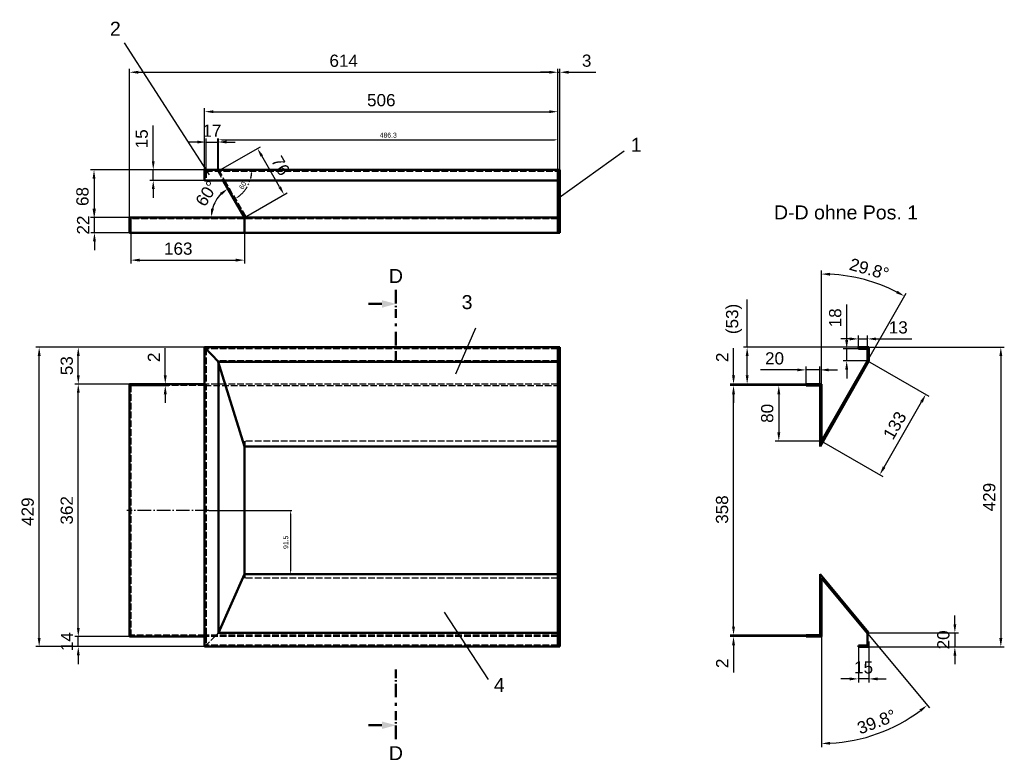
# Model space of a CAD drawing. Header units: millimetres. Extents: x 37629 to 39040, y -3802 to -2743.
import ezdxf

# ---------------------------------------------------------------- set-up
doc = ezdxf.new("R2010")
doc.units = ezdxf.units.MM
doc.header["$LTSCALE"] = 2
for name, pattern in [('AM_DIN_F_W050', [6.25, 4.75, -1.5]), ('AM_DIN_G_W050', [13.75, 9.75, -1.5, 1, -1.5]), ('AM_DIN_K_W050', [16.25, 9.75, -1.5, 1, -1.5, 1, -1.5])]:
    doc.linetypes.add(name, pattern=pattern)
for name, color, linetype, lineweight in [('AM_0', 7, 'Continuous', 50), ('AM_10', 7, 'AM_DIN_G_W050', 50), ('AM_11', 3, 'AM_DIN_K_W050', 25), ('AM_3', 6, 'AM_DIN_F_W050', 25), ('AM_4', 3, 'Continuous', 25), ('AM_5', 3, 'Continuous', 25), ('AM_7', 4, 'AM_DIN_G_W050', 25)]:
    doc.layers.add(name, color=color, linetype=linetype, lineweight=lineweight)
doc.styles.get("Standard").update_dxf_attribs({"font": 'ARIAL.TTF'})
doc.dimstyles.new('AM_DIN$0', dxfattribs={"dimtxt": 3.5, "dimasz": 2.5, "dimexe": 1, "dimexo": 0, "dimgap": 1.5, "dimtad": 1, "dimdsep": 46, "dimtxsty": 'Standard', "dimcen": 0, "dimclrd": 256, "dimclre": 256, "dimclrt": 2, "dimadec": 0, "dimazin": 2, "dimtp": 0.1, "dimtm": 0.1, "dimtfac": 0.71, "dimtmove": 0, "dimatfit": 3, "dimfxl": 0, "dimlwd": -1, "dimlwe": -1, "dimarcsym": 0})
doc.dimstyles.new('AM_DIN$2', dxfattribs={"dimtxt": 3.5, "dimasz": 2.5, "dimexe": 1, "dimexo": 0, "dimgap": 1.5, "dimtad": 1, "dimdsep": 46, "dimtxsty": 'Standard', "dimcen": 0, "dimclrd": 256, "dimclre": 256, "dimclrt": 2, "dimadec": 0, "dimazin": 2, "dimtp": 0.1, "dimtm": 0.1, "dimtfac": 0.71, "dimtmove": 0, "dimatfit": 3, "dimfxl": 0, "dimlwd": -1, "dimlwe": -1, "dimarcsym": 0})

# ---------------------------------------------------------------- blocks, each defined once
blk = doc.blocks.new('*D4')
at = {"layer": 'AM_5', "transparency": 16777216}
for p, q in [((37736.1, -3014.3), (37736.1, -3001.8)), ((37786.3, -3026.8), (37731.1, -3026.8)), ((37736.1, -3048.8), (37736.1, -3026.8)), ((37786.3, -3048.8), (37731.1, -3048.8)), ((37736.1, -3061.3), (37736.1, -3073.8))]:
    blk.add_line(p, q, dxfattribs=at)
for points in [[(37734, -3014.3), (37738.2, -3014.3), (37736.1, -3026.8)], [(37734, -3061.3), (37738.2, -3061.3), (37736.1, -3048.8)]]:
    blk.add_solid(points, dxfattribs=at)
at = {"layer": 'Defpoints', "color": 0, "transparency": 16777216}
for p in [(37736.1, -3026.8), (37786.3, -3026.8), (37786.3, -3048.8)]:
    blk.add_point(p, dxfattribs=at)
at = {"layer": 'AM_5', "color": 2, "transparency": 16777216, "insert": (37719.8, -3037.8), "char_height": 17.5, "attachment_point": 5, "rotation": 90}
blk.add_mtext('22', dxfattribs=at)
blk = doc.blocks.new('*D5')
at = {"layer": 'AM_5', "transparency": 16777216}
for p, q in [((37894, -2958.8), (37730.5, -2958.8)), ((37735.5, -2971.3), (37735.5, -3014.3)), ((37786.3, -3026.8), (37730.5, -3026.8))]:
    blk.add_line(p, q, dxfattribs=at)
for points in [[(37733.4, -2971.3), (37737.5, -2971.3), (37735.5, -2958.8)], [(37733.4, -3014.3), (37737.5, -3014.3), (37735.5, -3026.8)]]:
    blk.add_solid(points, dxfattribs=at)
at = {"layer": 'Defpoints', "color": 0, "transparency": 16777216}
for p in [(37894, -2958.8), (37735.5, -3026.8), (37786.3, -3026.8)]:
    blk.add_point(p, dxfattribs=at)
at = {"layer": 'AM_5', "color": 2, "transparency": 16777216, "insert": (37719, -2996.9), "char_height": 17.5, "attachment_point": 5, "rotation": 90}
blk.add_mtext('68', dxfattribs=at)
blk = doc.blocks.new('*D6')
at = {"layer": 'AM_5', "transparency": 16777216}
for p, q in [((37786.3, -3048.8), (37786.3, -2813.8)), ((37798.8, -2818.8), (38387.8, -2818.8)), ((38400.3, -3026.8), (38400.3, -2813.8))]:
    blk.add_line(p, q, dxfattribs=at)
for points in [[(37798.8, -2816.7), (37798.8, -2820.9), (37786.3, -2818.8)], [(38387.8, -2816.7), (38387.8, -2820.9), (38400.3, -2818.8)]]:
    blk.add_solid(points, dxfattribs=at)
at = {"layer": 'Defpoints', "color": 0, "transparency": 16777216}
for p in [(38400.3, -2818.8), (38400.3, -3026.8), (37786.3, -3048.8)]:
    blk.add_point(p, dxfattribs=at)
at = {"layer": 'AM_5', "color": 2, "transparency": 16777216, "insert": (38093.3, -2802.4), "char_height": 17.5, "attachment_point": 5}
blk.add_mtext('614', dxfattribs=at)
blk = doc.blocks.new('*D7')
at = {"layer": 'AM_5', "transparency": 16777216}
for p, q in [((38387.8, -2818.8), (38375.3, -2818.8)), ((38400.3, -2958.8), (38400.3, -2813.8)), ((38400.3, -2818.8), (38403.3, -2818.8)), ((38403.3, -2958.8), (38403.3, -2813.8)), ((38415.8, -2818.8), (38454.7, -2818.8))]:
    blk.add_line(p, q, dxfattribs=at)
for points in [[(38387.8, -2816.7), (38387.8, -2820.9), (38400.3, -2818.8)], [(38415.8, -2816.7), (38415.8, -2820.9), (38403.3, -2818.8)]]:
    blk.add_solid(points, dxfattribs=at)
at = {"layer": 'Defpoints', "color": 0, "transparency": 16777216}
for p in [(38403.3, -2818.8), (38400.3, -2958.8), (38403.3, -2958.8)]:
    blk.add_point(p, dxfattribs=at)
at = {"layer": 'AM_5', "color": 2, "transparency": 16777216, "insert": (38441.5, -2802.3), "char_height": 17.5, "attachment_point": 5}
blk.add_mtext('3', dxfattribs=at)
blk = doc.blocks.new('*D8')
at = {"layer": 'AM_5', "transparency": 16777216}
for p, q in [((37788.3, -3028.8), (37788.3, -3093.1)), ((37951, -3026.8), (37951, -3093.1)), ((37800.8, -3088.1), (37938.5, -3088.1))]:
    blk.add_line(p, q, dxfattribs=at)
for points in [[(37800.8, -3086), (37800.8, -3090.2), (37788.3, -3088.1)], [(37938.5, -3086), (37938.5, -3090.2), (37951, -3088.1)]]:
    blk.add_solid(points, dxfattribs=at)
at = {"layer": 'Defpoints', "color": 0, "transparency": 16777216}
for p in [(37788.3, -3028.8), (37951, -3026.8), (37951, -3088.1)]:
    blk.add_point(p, dxfattribs=at)
at = {"layer": 'AM_5', "color": 2, "transparency": 16777216, "insert": (37856.2, -3071.7), "char_height": 17.5, "attachment_point": 5}
blk.add_mtext('163', dxfattribs=at)
blk = doc.blocks.new('*D1')
at = {"layer": 'AM_5', "transparency": 16777216}
for p, q in [((37912.9, -2960.8), (37974, -2925.5)), ((38001.5, -2983.2), (37975.9, -2938.8)), ((37951, -3026.8), (38012.1, -2991.5))]:
    blk.add_line(p, q, dxfattribs=at)
for points in [[(37977.7, -2937.8), (37974.1, -2939.8), (37969.7, -2928)], [(38003.3, -2982.1), (37999.7, -2984.2), (38007.8, -2994)]]:
    blk.add_solid(points, dxfattribs=at)
at = {"layer": 'Defpoints', "color": 0, "transparency": 16777216}
for p in [(37969.7, -2928), (37912.9, -2960.8), (37951, -3026.8)]:
    blk.add_point(p, dxfattribs=at)
at = {"layer": 'AM_5', "color": 2, "transparency": 16777216, "insert": (38002.9, -2952.8), "char_height": 17.5, "attachment_point": 5, "rotation": 300}
blk.add_mtext('76', dxfattribs=at)
blk = doc.blocks.new('*D9')
at = {"layer": 'AM_5', "transparency": 16777216}
for p, q in [((37883.5, -2918.8), (37871, -2918.8)), ((37896, -2960.8), (37896, -2913.8)), ((37896, -2918.8), (37912.9, -2918.8)), ((37912.9, -2960.8), (37912.9, -2913.8)), ((37925.4, -2918.8), (37937.9, -2918.8))]:
    blk.add_line(p, q, dxfattribs=at)
for points in [[(37883.5, -2916.8), (37883.5, -2920.9), (37896, -2918.8)], [(37925.4, -2916.8), (37925.4, -2920.9), (37912.9, -2918.8)]]:
    blk.add_solid(points, dxfattribs=at)
at = {"layer": 'Defpoints', "color": 0, "transparency": 16777216}
for p in [(37912.9, -2918.8), (37896, -2960.8), (37912.9, -2960.8)]:
    blk.add_point(p, dxfattribs=at)
at = {"layer": 'AM_5', "color": 2, "transparency": 16777216, "insert": (37904.4, -2902.6), "char_height": 17.5, "attachment_point": 5}
blk.add_mtext('17', dxfattribs=at)
blk = doc.blocks.new('*D10')
at = {"layer": 'AM_5', "transparency": 16777216}
for p, q in [((37820.4, -2946.3), (37820.4, -2894.9)), ((37894, -2958.8), (37815.4, -2958.8)), ((37820.4, -2973.8), (37820.4, -2958.8)), ((37896, -2973.8), (37815.4, -2973.8)), ((37820.4, -2986.3), (37820.4, -2998.8))]:
    blk.add_line(p, q, dxfattribs=at)
for points in [[(37818.3, -2946.3), (37822.4, -2946.3), (37820.4, -2958.8)], [(37818.3, -2986.3), (37822.4, -2986.3), (37820.4, -2973.8)]]:
    blk.add_solid(points, dxfattribs=at)
at = {"layer": 'Defpoints', "color": 0, "transparency": 16777216}
for p in [(37894, -2958.8), (37820.4, -2973.8), (37896, -2973.8)]:
    blk.add_point(p, dxfattribs=at)
at = {"layer": 'AM_5', "color": 2, "transparency": 16777216, "insert": (37803.9, -2914.2), "char_height": 17.5, "attachment_point": 5, "rotation": 90}
blk.add_mtext('15', dxfattribs=at)
blk = doc.blocks.new('*D11')
at = {"layer": 'AM_5', "transparency": 16777216}
for p, q in [((37786.3, -3265.7), (37707.9, -3265.7)), ((37712.9, -3615.2), (37712.9, -3278.2)), ((37786.3, -3627.7), (37707.9, -3627.7))]:
    blk.add_line(p, q, dxfattribs=at)
for points in [[(37710.9, -3278.2), (37715, -3278.2), (37712.9, -3265.7)], [(37710.9, -3615.2), (37715, -3615.2), (37712.9, -3627.7)]]:
    blk.add_solid(points, dxfattribs=at)
at = {"layer": 'Defpoints', "color": 0, "transparency": 16777216}
for p in [(37712.9, -3265.7), (37786.3, -3265.7), (37786.3, -3627.7)]:
    blk.add_point(p, dxfattribs=at)
at = {"layer": 'AM_5', "color": 2, "transparency": 16777216, "insert": (37696.5, -3446.7), "char_height": 17.5, "attachment_point": 5, "rotation": 90}
blk.add_mtext('362', dxfattribs=at)
blk = doc.blocks.new('*D2')
at = {"layer": 'AM_5', "transparency": 16777216}
for p, q in [((37894, -2958.8), (37894, -2870.3)), ((37906.5, -2875.3), (38387.8, -2875.3)), ((38400.3, -2958.8), (38400.3, -2870.3))]:
    blk.add_line(p, q, dxfattribs=at)
for points in [[(37906.5, -2873.3), (37906.5, -2877.4), (37894, -2875.3)], [(38387.8, -2873.3), (38387.8, -2877.4), (38400.3, -2875.3)]]:
    blk.add_solid(points, dxfattribs=at)
at = {"layer": 'Defpoints', "color": 0, "transparency": 16777216}
for p in [(38400.3, -2875.3), (37894, -2958.8), (38400.3, -2958.8)]:
    blk.add_point(p, dxfattribs=at)
at = {"layer": 'AM_5', "color": 2, "transparency": 16777216, "insert": (38147.2, -2858.9), "char_height": 17.5, "attachment_point": 5}
blk.add_mtext('506', dxfattribs=at)
blk = doc.blocks.new('*D12')
at = {"layer": 'AM_5', "transparency": 16777216}
for p, q in [((37712.9, -3615.2), (37712.9, -3602.7)), ((37894, -3627.7), (37707.9, -3627.7)), ((37712.9, -3642), (37712.9, -3627.7)), ((37894, -3642), (37707.9, -3642)), ((37712.9, -3654.5), (37712.9, -3667))]:
    blk.add_line(p, q, dxfattribs=at)
for points in [[(37710.9, -3615.2), (37715, -3615.2), (37712.9, -3627.7)], [(37710.9, -3654.5), (37715, -3654.5), (37712.9, -3642)]]:
    blk.add_solid(points, dxfattribs=at)
at = {"layer": 'Defpoints', "color": 0, "transparency": 16777216}
for p in [(37712.9, -3627.7), (37894, -3627.7), (37894, -3642)]:
    blk.add_point(p, dxfattribs=at)
at = {"layer": 'AM_5', "color": 2, "transparency": 16777216, "insert": (37696.7, -3634.9), "char_height": 17.5, "attachment_point": 5, "rotation": 90}
blk.add_mtext('14', dxfattribs=at)
blk = doc.blocks.new('*D13')
at = {"layer": 'AM_5', "transparency": 16777216}
for p, q in [((37894, -3213), (37707.9, -3213)), ((37712.9, -3253.2), (37712.9, -3225.5)), ((37894, -3265.7), (37707.9, -3265.7))]:
    blk.add_line(p, q, dxfattribs=at)
for points in [[(37710.9, -3225.5), (37715, -3225.5), (37712.9, -3213)], [(37710.9, -3253.2), (37715, -3253.2), (37712.9, -3265.7)]]:
    blk.add_solid(points, dxfattribs=at)
at = {"layer": 'Defpoints', "color": 0, "transparency": 16777216}
for p in [(37712.9, -3213), (37894, -3213), (37894, -3265.7)]:
    blk.add_point(p, dxfattribs=at)
at = {"layer": 'AM_5', "color": 2, "transparency": 16777216, "insert": (37696.5, -3239.4), "char_height": 17.5, "attachment_point": 5, "rotation": 90}
blk.add_mtext('53', dxfattribs=at)
blk = doc.blocks.new('*D3')
at = {"layer": 'AM_5', "transparency": 16777216}
for p, q in [((37894, -3213), (37651.9, -3213)), ((37656.9, -3629.5), (37656.9, -3225.5)), ((37894, -3642), (37651.9, -3642))]:
    blk.add_line(p, q, dxfattribs=at)
for points in [[(37654.8, -3225.5), (37659, -3225.5), (37656.9, -3213)], [(37654.8, -3629.5), (37659, -3629.5), (37656.9, -3642)]]:
    blk.add_solid(points, dxfattribs=at)
at = {"layer": 'Defpoints', "color": 0, "transparency": 16777216}
for p in [(37656.9, -3213), (37894, -3213), (37894, -3642)]:
    blk.add_point(p, dxfattribs=at)
at = {"layer": 'AM_5', "color": 2, "transparency": 16777216, "insert": (37640.5, -3448.6), "char_height": 17.5, "attachment_point": 5, "rotation": 90}
blk.add_mtext('429', dxfattribs=at)
blk = doc.blocks.new('*D14')
at = {"layer": 'AM_5', "transparency": 16777216}
blk.add_arc((37951, -3026.8), 47.5, 135.1305, 164.8695, dxfattribs=at)
for points in [[(37916.1, -2991.6), (37918.6, -2994.9), (37927.2, -2985.7)], [(37907.2, -3014.6), (37903.1, -3014.1), (37903.5, -3026.8)]]:
    blk.add_solid(points, dxfattribs=at)
at = {"layer": 'Defpoints', "color": 0, "transparency": 16777216}
for p in [(37921, -2974.8), (37906.4, -3010.5), (37786.3, -3026.8), (37951, -3026.8), (38400.3, -3026.8)]:
    blk.add_point(p, dxfattribs=at)
at = {"layer": 'AM_5', "color": 2, "transparency": 16777216, "insert": (37897, -2992.6), "char_height": 17.5, "attachment_point": 5, "rotation": 57.6344}
blk.add_mtext('60°', dxfattribs=at)
blk = doc.blocks.new('*D15')
at = {"layer": 'AM_5', "transparency": 16777216}
for p, q in [((37837.6, -3253.2), (37837.6, -3214.1)), ((37786.3, -3265.7), (37842.6, -3265.7)), ((37788.3, -3267.7), (37842.6, -3267.7)), ((37837.6, -3267.7), (37837.6, -3265.7)), ((37837.6, -3280.2), (37837.6, -3292.7))]:
    blk.add_line(p, q, dxfattribs=at)
for points in [[(37835.5, -3253.2), (37839.7, -3253.2), (37837.6, -3265.7)], [(37835.5, -3280.2), (37839.7, -3280.2), (37837.6, -3267.7)]]:
    blk.add_solid(points, dxfattribs=at)
at = {"layer": 'Defpoints', "color": 0, "transparency": 16777216}
for p in [(37786.3, -3265.7), (37788.3, -3267.7), (37837.6, -3265.7)]:
    blk.add_point(p, dxfattribs=at)
at = {"layer": 'AM_5', "color": 2, "transparency": 16777216, "insert": (37821.3, -3227.4), "char_height": 17.5, "attachment_point": 5, "rotation": 90}
blk.add_mtext('2', dxfattribs=at)
blk = doc.blocks.new('*D16')
at = {"layer": 'AM_5', "transparency": 16777216}
for p, q in [((38969.2, -3609.9), (38969.2, -3597.4)), ((38845.9, -3622.4), (38974.2, -3622.4)), ((38969.2, -3622.4), (38969.2, -3642.4)), ((38845.9, -3642.4), (38974.2, -3642.4)), ((38969.2, -3654.9), (38969.2, -3667.4))]:
    blk.add_line(p, q, dxfattribs=at)
for points in [[(38967.2, -3609.9), (38971.3, -3609.9), (38969.2, -3622.4)], [(38967.2, -3654.9), (38971.3, -3654.9), (38969.2, -3642.4)]]:
    blk.add_solid(points, dxfattribs=at)
at = {"layer": 'Defpoints', "color": 0, "transparency": 16777216}
for p in [(38845.9, -3622.4), (38845.9, -3642.4), (38969.2, -3642.4)]:
    blk.add_point(p, dxfattribs=at)
at = {"layer": 'AM_5', "color": 2, "transparency": 16777216, "insert": (38952.8, -3632.4), "char_height": 17.5, "attachment_point": 5, "rotation": 90}
blk.add_mtext('20', dxfattribs=at)
blk = doc.blocks.new('*D17')
at = {"layer": 'AM_5', "transparency": 16777216}
for p, q in [((38830.9, -3640.4), (38830.9, -3693.3)), ((38845.9, -3634.8), (38845.9, -3693.3)), ((38818.4, -3688.3), (38805.9, -3688.3)), ((38845.9, -3688.3), (38830.9, -3688.3)), ((38858.4, -3688.3), (38870.9, -3688.3))]:
    blk.add_line(p, q, dxfattribs=at)
for points in [[(38818.4, -3686.2), (38818.4, -3690.4), (38830.9, -3688.3)], [(38858.4, -3686.2), (38858.4, -3690.4), (38845.9, -3688.3)]]:
    blk.add_solid(points, dxfattribs=at)
at = {"layer": 'Defpoints', "color": 0, "transparency": 16777216}
for p in [(38830.9, -3640.4), (38845.9, -3634.8), (38830.9, -3688.3)]:
    blk.add_point(p, dxfattribs=at)
at = {"layer": 'AM_5', "color": 2, "transparency": 16777216, "insert": (38838.4, -3671.9), "char_height": 17.5, "attachment_point": 5}
blk.add_mtext('15', dxfattribs=at)
blk = doc.blocks.new('*D19')
at = {"layer": 'AM_5', "transparency": 16777216}
for p, q in [((38777.9, -3265.7), (38777.9, -3103)), ((38843.9, -3232.5), (38899.6, -3135.4))]:
    blk.add_line(p, q, dxfattribs=at)
blk.add_arc((38777.9, -3347.6), 239.6, 63.162, 87.0111, dxfattribs=at)
for points in [[(38790.4, -3110.4), (38790.5, -3106.2), (38777.9, -3108)], [(38887.1, -3132), (38885.1, -3135.6), (38897.1, -3139.7)]]:
    blk.add_solid(points, dxfattribs=at)
at = {"layer": 'Defpoints', "color": 0, "transparency": 16777216}
for p in [(38819.3, -3111.6), (38843.9, -3232.5), (38777.9, -3265.7), (38777.9, -3347.6), (38777.9, -3347.6)]:
    blk.add_point(p, dxfattribs=at)
at = {"layer": 'AM_5', "color": 2, "transparency": 16777216, "insert": (38846.5, -3100.9), "char_height": 17.5, "attachment_point": 5, "rotation": 344.4812}
blk.add_mtext('29.8°', dxfattribs=at)
blk = doc.blocks.new('*D20')
at = {"layer": 'AM_5', "transparency": 16777216}
for p, q in [((38755.9, -3267.7), (38711.9, -3267.7)), ((38716.9, -3280.2), (38716.9, -3335.1)), ((38777.9, -3347.6), (38711.9, -3347.6))]:
    blk.add_line(p, q, dxfattribs=at)
for points in [[(38714.8, -3280.2), (38719, -3280.2), (38716.9, -3267.7)], [(38714.8, -3335.1), (38719, -3335.1), (38716.9, -3347.6)]]:
    blk.add_solid(points, dxfattribs=at)
at = {"layer": 'Defpoints', "color": 0, "transparency": 16777216}
for p in [(38755.9, -3267.7), (38716.9, -3347.6), (38777.9, -3347.6)]:
    blk.add_point(p, dxfattribs=at)
at = {"layer": 'AM_5', "color": 2, "transparency": 16777216, "insert": (38700.4, -3307.7), "char_height": 17.5, "attachment_point": 5, "rotation": 90}
blk.add_mtext('80', dxfattribs=at)
blk = doc.blocks.new('*D21')
at = {"layer": 'AM_5', "transparency": 16777216}
for p, q in [((38743.4, -3245.4), (38690.6, -3245.4)), ((38755.9, -3267.7), (38755.9, -3240.4)), ((38775.9, -3245.4), (38755.9, -3245.4)), ((38775.9, -3267.7), (38775.9, -3240.4)), ((38788.4, -3245.4), (38800.9, -3245.4))]:
    blk.add_line(p, q, dxfattribs=at)
for points in [[(38743.4, -3243.4), (38743.4, -3247.5), (38755.9, -3245.4)], [(38788.4, -3243.4), (38788.4, -3247.5), (38775.9, -3245.4)]]:
    blk.add_solid(points, dxfattribs=at)
at = {"layer": 'Defpoints', "color": 0, "transparency": 16777216}
for p in [(38755.9, -3245.4), (38755.9, -3267.7), (38775.9, -3267.7)]:
    blk.add_point(p, dxfattribs=at)
at = {"layer": 'AM_5', "color": 2, "transparency": 16777216, "insert": (38710.8, -3229), "char_height": 17.5, "attachment_point": 5}
blk.add_mtext('20', dxfattribs=at)
blk = doc.blocks.new('*D22')
at = {"layer": 'AM_5', "transparency": 16777216}
for p, q in [((38814.2, -3202.5), (38814.2, -3151.5)), ((38843.9, -3215), (38809.2, -3215)), ((38814.2, -3232.5), (38814.2, -3215)), ((38843.9, -3232.5), (38809.2, -3232.5)), ((38814.2, -3245), (38814.2, -3257.5))]:
    blk.add_line(p, q, dxfattribs=at)
for points in [[(38812.1, -3202.5), (38816.3, -3202.5), (38814.2, -3215)], [(38812.1, -3245), (38816.3, -3245), (38814.2, -3232.5)]]:
    blk.add_solid(points, dxfattribs=at)
at = {"layer": 'Defpoints', "color": 0, "transparency": 16777216}
for p in [(38814.2, -3215), (38843.9, -3215), (38843.9, -3232.5)]:
    blk.add_point(p, dxfattribs=at)
at = {"layer": 'AM_5', "color": 2, "transparency": 16777216, "insert": (38797.8, -3170.8), "char_height": 17.5, "attachment_point": 5, "rotation": 90}
blk.add_mtext('18', dxfattribs=at)
blk = doc.blocks.new('*D23')
at = {"layer": 'AM_5', "transparency": 16777216}
for p, q in [((38818.4, -3201), (38805.9, -3201)), ((38830.9, -3213), (38830.9, -3196)), ((38830.9, -3201), (38843.9, -3201)), ((38843.9, -3215), (38843.9, -3196)), ((38856.4, -3201), (38907.4, -3201))]:
    blk.add_line(p, q, dxfattribs=at)
for points in [[(38818.4, -3198.9), (38818.4, -3203.1), (38830.9, -3201)], [(38856.4, -3198.9), (38856.4, -3203.1), (38843.9, -3201)]]:
    blk.add_solid(points, dxfattribs=at)
at = {"layer": 'Defpoints', "color": 0, "transparency": 16777216}
for p in [(38843.9, -3201), (38830.9, -3213), (38843.9, -3215)]:
    blk.add_point(p, dxfattribs=at)
at = {"layer": 'AM_5', "color": 2, "transparency": 16777216, "insert": (38888.1, -3184.6), "char_height": 17.5, "attachment_point": 5}
blk.add_mtext('13', dxfattribs=at)
blk = doc.blocks.new('*D18')
at = {"layer": 'AM_5', "transparency": 16777216}
for p, q in [((38843.9, -3232.5), (38932, -3283)), ((38867.8, -3384.8), (38921.4, -3291.3)), ((38777.9, -3347.6), (38866, -3398.1))]:
    blk.add_line(p, q, dxfattribs=at)
for points in [[(38919.6, -3290.3), (38923.2, -3292.4), (38927.6, -3280.5)], [(38866, -3383.7), (38869.7, -3385.8), (38861.6, -3395.6)]]:
    blk.add_solid(points, dxfattribs=at)
at = {"layer": 'Defpoints', "color": 0, "transparency": 16777216}
for p in [(38843.9, -3232.5), (38927.6, -3280.5), (38777.9, -3347.6)]:
    blk.add_point(p, dxfattribs=at)
at = {"layer": 'AM_5', "color": 2, "transparency": 16777216, "insert": (38883.1, -3325.1), "char_height": 17.5, "attachment_point": 5, "rotation": 60.1731}
blk.add_mtext('133', dxfattribs=at)
blk = doc.blocks.new('*D24')
at = {"layer": 'AM_5', "transparency": 16777216}
for p, q in [((38755.9, -3267.7), (38647, -3267.7)), ((38652, -3613.2), (38652, -3280.2)), ((38755.9, -3625.7), (38647, -3625.7))]:
    blk.add_line(p, q, dxfattribs=at)
for points in [[(38649.9, -3280.2), (38654.1, -3280.2), (38652, -3267.7)], [(38649.9, -3613.2), (38654.1, -3613.2), (38652, -3625.7)]]:
    blk.add_solid(points, dxfattribs=at)
at = {"layer": 'Defpoints', "color": 0, "transparency": 16777216}
for p in [(38652, -3267.7), (38755.9, -3267.7), (38755.9, -3625.7)]:
    blk.add_point(p, dxfattribs=at)
at = {"layer": 'AM_5', "color": 2, "transparency": 16777216, "insert": (38635.6, -3445.6), "char_height": 17.5, "attachment_point": 5, "rotation": 90}
blk.add_mtext('358', dxfattribs=at)
blk = doc.blocks.new('*D25')
at = {"layer": 'AM_5', "transparency": 16777216}
for p, q in [((38843.9, -3623.1), (38932.7, -3729.9)), ((38777.9, -3627.7), (38777.9, -3785.9))]:
    blk.add_line(p, q, dxfattribs=at)
blk.add_arc((38777.9, -3543.8), 237.1, 273.0211, 306.7315, dxfattribs=at)
for points in [[(38918.4, -3732.2), (38921, -3735.4), (38929.6, -3726.1)], [(38790.5, -3782.6), (38790.4, -3778.5), (38777.9, -3780.9)]]:
    blk.add_solid(points, dxfattribs=at)
at = {"layer": 'Defpoints', "color": 0, "transparency": 16777216}
for p in [(38777.9, -3543.8), (38777.9, -3543.8), (38843.9, -3623.1), (38777.9, -3627.7), (38832.3, -3774.6)]:
    blk.add_point(p, dxfattribs=at)
at = {"layer": 'AM_5', "color": 2, "transparency": 16777216, "insert": (38857.1, -3749.7), "char_height": 17.5, "attachment_point": 5, "rotation": 21.0166}
blk.add_mtext('39.8°', dxfattribs=at)
blk = doc.blocks.new('*D26')
at = {"layer": 'AM_5', "transparency": 16777216}
for p, q in [((38652, -3253.2), (38652, -3214.1)), ((38755.9, -3265.7), (38647, -3265.7)), ((38755.9, -3267.7), (38647, -3267.7)), ((38652, -3267.7), (38652, -3265.7)), ((38652, -3280.2), (38652, -3292.7))]:
    blk.add_line(p, q, dxfattribs=at)
for points in [[(38649.9, -3253.2), (38654.1, -3253.2), (38652, -3265.7)], [(38649.9, -3280.2), (38654.1, -3280.2), (38652, -3267.7)]]:
    blk.add_solid(points, dxfattribs=at)
at = {"layer": 'Defpoints', "color": 0, "transparency": 16777216}
for p in [(38652, -3265.7), (38755.9, -3265.7), (38755.9, -3267.7)]:
    blk.add_point(p, dxfattribs=at)
at = {"layer": 'AM_5', "color": 2, "transparency": 16777216, "insert": (38635.7, -3227.4), "char_height": 17.5, "attachment_point": 5, "rotation": 90}
blk.add_mtext('2', dxfattribs=at)
blk = doc.blocks.new('*D27')
at = {"layer": 'AM_5', "transparency": 16777216}
for p, q in [((38652, -3613.2), (38652, -3600.7)), ((38755.9, -3625.7), (38647, -3625.7)), ((38652, -3625.7), (38652, -3627.7)), ((38755.9, -3627.7), (38647, -3627.7)), ((38652, -3640.2), (38652, -3679.3))]:
    blk.add_line(p, q, dxfattribs=at)
for points in [[(38649.9, -3613.2), (38654.1, -3613.2), (38652, -3625.7)], [(38649.9, -3640.2), (38654.1, -3640.2), (38652, -3627.7)]]:
    blk.add_solid(points, dxfattribs=at)
at = {"layer": 'Defpoints', "color": 0, "transparency": 16777216}
for p in [(38755.9, -3625.7), (38652, -3627.7), (38755.9, -3627.7)]:
    blk.add_point(p, dxfattribs=at)
at = {"layer": 'AM_5', "color": 2, "transparency": 16777216, "insert": (38635.7, -3666), "char_height": 17.5, "attachment_point": 5, "rotation": 90}
blk.add_mtext('2', dxfattribs=at)
blk = doc.blocks.new('*D28')
at = {"layer": 'AM_5', "transparency": 16777216}
for p, q in [((38845.9, -3213), (39040.1, -3213)), ((39035.1, -3225.5), (39035.1, -3629.9)), ((38845.9, -3642.4), (39040.1, -3642.4))]:
    blk.add_line(p, q, dxfattribs=at)
for points in [[(39033, -3225.5), (39037.2, -3225.5), (39035.1, -3213)], [(39033, -3629.9), (39037.2, -3629.9), (39035.1, -3642.4)]]:
    blk.add_solid(points, dxfattribs=at)
at = {"layer": 'Defpoints', "color": 0, "transparency": 16777216}
for p in [(38845.9, -3213), (38845.9, -3642.4), (39035.1, -3642.4)]:
    blk.add_point(p, dxfattribs=at)
at = {"layer": 'AM_5', "color": 2, "transparency": 16777216, "insert": (39018.6, -3427.7), "char_height": 17.5, "attachment_point": 5, "rotation": 90}
blk.add_mtext('429', dxfattribs=at)
blk = doc.blocks.new('*D29')
at = {"layer": 'AM_5', "transparency": 16777216}
for p, q in [((38671.5, -3213), (38671.5, -3144.4)), ((38830.9, -3213), (38666.5, -3213)), ((38671.5, -3253.2), (38671.5, -3225.5)), ((38755.9, -3265.7), (38666.5, -3265.7))]:
    blk.add_line(p, q, dxfattribs=at)
for points in [[(38669.5, -3225.5), (38673.6, -3225.5), (38671.5, -3213)], [(38669.5, -3253.2), (38673.6, -3253.2), (38671.5, -3265.7)]]:
    blk.add_solid(points, dxfattribs=at)
at = {"layer": 'Defpoints', "color": 0, "transparency": 16777216}
for p in [(38671.5, -3213), (38830.9, -3213), (38755.9, -3265.7)]:
    blk.add_point(p, dxfattribs=at)
at = {"layer": 'AM_5', "color": 2, "transparency": 16777216, "insert": (38652.6, -3172.4), "char_height": 17.5, "attachment_point": 5, "rotation": 90}
blk.add_mtext('(53)', dxfattribs=at)
blk = doc.blocks.new('*D30')
at = {"layer": 'AM_5', "transparency": 16777216}
for p, q in [((37914, -2958.8), (37914, -2913.6)), ((37919, -2915.6), (38395.3, -2915.6)), ((38400.3, -2958.8), (38400.3, -2913.6))]:
    blk.add_line(p, q, dxfattribs=at)
for points in [[(37919, -2914.7), (37919, -2916.4), (37914, -2915.6)], [(38395.3, -2914.7), (38395.3, -2916.4), (38400.3, -2915.6)]]:
    blk.add_solid(points, dxfattribs=at)
at = {"layer": 'Defpoints', "color": 0, "transparency": 16777216}
for p in [(38400.3, -2915.6), (37914, -2958.8), (38400.3, -2958.8)]:
    blk.add_point(p, dxfattribs=at)
at = {"layer": 'AM_5', "color": 2, "transparency": 16777216, "insert": (38157.2, -2909), "char_height": 7, "attachment_point": 5}
blk.add_mtext('486.3', dxfattribs=at)
blk = doc.blocks.new('*D31')
at = {"layer": 'AM_11', "transparency": 16777216}
blk.add_arc((37914, -2958.8), 47.6, 306.0177, 353.9823, dxfattribs=at)
for points in [[(37960.6, -2963.7), (37962.2, -2963.8), (37961.7, -2958.8)], [(37942.5, -2998), (37941.6, -2996.6), (37937.8, -3000)]]:
    blk.add_solid(points, dxfattribs=at)
at = {"layer": 'Defpoints', "color": 0, "transparency": 16777216}
for p in [(37894, -2958.8), (38403.3, -2958.8), (37922.7, -2973.8), (37950.5, -2989.4), (37954.4, -3028.8)]:
    blk.add_point(p, dxfattribs=at)
at = {"layer": 'AM_11', "color": 2, "transparency": 16777216, "insert": (37949.6, -2979.3), "char_height": 7, "attachment_point": 5, "rotation": 60}
blk.add_mtext('60°', dxfattribs=at)
blk = doc.blocks.new('*D32')
at = {"layer": 'AM_5', "transparency": 16777216}
for p, q in [((37900, -3446.7), (38018.9, -3446.7)), ((38016.9, -3451.7), (38016.9, -3533.2)), ((37951, -3538.2), (38018.9, -3538.2))]:
    blk.add_line(p, q, dxfattribs=at)
for points in [[(38016.1, -3451.7), (38017.7, -3451.7), (38016.9, -3446.7)], [(38016.1, -3533.2), (38017.7, -3533.2), (38016.9, -3538.2)]]:
    blk.add_solid(points, dxfattribs=at)
at = {"layer": 'Defpoints', "color": 0, "transparency": 16777216}
for p in [(37900, -3446.7), (37951, -3538.2), (38016.9, -3538.2)]:
    blk.add_point(p, dxfattribs=at)
at = {"layer": 'AM_5', "color": 2, "transparency": 16777216, "insert": (38010.3, -3492.5), "char_height": 7, "attachment_point": 5, "rotation": 90}
blk.add_mtext('91.5', dxfattribs=at)

msp = doc.modelspace()

# ---------------------------------------------------------------- linework, layer by layer
at = {"layer": 'AM_0'}
for p, q in [((37894.03, -2958.77), (38403.29, -2958.77)), ((37894.03, -2958.77), (37894.03, -2973.77)), ((38400.29, -2958.77), (38400.29, -2973.77)), ((38403.29, -2958.77), (38403.29, -2973.77)), ((37894.03, -2973.77), (37920.38, -2973.77)), ((37894.03, -2973.77), (37896.03, -2973.77)), ((37920.38, -2973.77), (37922.69, -2973.77)), ((37920.38, -2973.77), (37920.95, -2974.77)), ((37920.95, -2974.77), (37950.98, -3026.77)), ((37922.69, -2973.77), (38400.29, -2973.77)), ((38400.29, -2973.77), (38400.29, -3048.77)), ((38403.29, -2973.77), (38403.29, -3048.77)), ((37786.29, -3026.77), (37786.29, -3048.77)), ((38400.29, -3026.77), (37786.29, -3026.77)), ((37950.98, -3026.77), (37950.98, -3048.77)), ((37786.29, -3048.77), (37798.29, -3048.77)), ((37798.29, -3048.77), (38403.29, -3048.77)), ((37894.03, -3213), (37894.03, -3642)), ((38403.29, -3213), (37894.03, -3213)), ((37894.03, -3213), (37914.03, -3233.65)), ((38400.29, -3213), (38400.29, -3642)), ((38403.29, -3213), (38403.29, -3642)), ((38845.94, -3213), (38830.94, -3213)), ((38830.94, -3213), (38830.94, -3215)), ((38843.94, -3215), (38830.94, -3215)), ((38843.94, -3232.51), (38843.94, -3215)), ((38845.94, -3233), (38845.94, -3213)), ((37950.98, -3355.13), (37912.91, -3232.51)), ((38400.29, -3233.65), (37914.03, -3233.65)), ((37914.03, -3233.65), (37914.03, -3622.4)), ((38775.94, -3355.13), (38845.67, -3233.5)), ((38777.94, -3347.62), (38843.94, -3232.51)), ((37786.29, -3265.7), (37786.29, -3627.7)), ((37894.03, -3265.7), (37786.29, -3265.7)), ((38755.94, -3265.7), (38777.94, -3265.7)), ((38755.94, -3265.7), (38755.94, -3267.7)), ((38775.94, -3267.7), (38755.94, -3267.7)), ((38775.94, -3355.13), (38775.94, -3267.7)), ((38777.94, -3347.62), (38777.94, -3265.7)), ((37950.98, -3347.62), (37950.98, -3543.77)), ((38400.29, -3355.13), (37950.98, -3355.13)), ((37950.98, -3538.24), (37914.03, -3622.4)), ((38400.29, -3538.24), (37950.98, -3538.24)), ((38775.94, -3625.7), (38775.94, -3538.24)), ((38845.48, -3621.84), (38775.94, -3538.24)), ((38777.94, -3627.7), (38777.94, -3543.77)), ((38843.94, -3623.12), (38777.94, -3543.77)), ((38400.29, -3622.4), (37914.03, -3622.4)), ((38755.94, -3625.7), (38775.94, -3625.7)), ((38755.94, -3627.7), (38755.94, -3625.7)), ((38845.94, -3622.4), (38843.94, -3623.23)), ((38843.94, -3623.12), (38843.94, -3640.4)), ((37894.03, -3627.7), (37786.29, -3627.7)), ((38755.94, -3627.7), (38777.94, -3627.7)), ((38843.94, -3640.4), (38830.94, -3640.4)), ((38830.94, -3642.4), (38830.94, -3640.4)), ((38403.29, -3642), (37894.03, -3642)), ((38845.94, -3642.4), (38830.94, -3642.4))]:
    msp.add_line(p, q, dxfattribs=at)
at = {"layer": 'AM_10', "color": 7, "linetype": 'AM_DIN_G_W050'}
for p, q in [((38168.19, -3130.85), (38168.19, -3170.85)), ((38148.19, -3150.85), (38128.19, -3150.85)), ((38168.19, -3178.85), (38168.19, -3182.85)), ((38168.19, -3190.85), (38168.19, -3230.85)), ((38168.19, -3714.7), (38168.19, -3674.7)), ((38168.19, -3726.7), (38168.19, -3722.7)), ((38168.19, -3774.7), (38168.19, -3734.7)), ((38148.19, -3754.7), (38128.19, -3754.7))]:
    msp.add_line(p, q, dxfattribs=at)
at = {"layer": 'AM_10', "color": 7, "linetype": 'Continuous', "extrusion": (0, -6.12303e-18, -1)}
msp.add_trace([(-38148.19, -3145.49), (-38148.19, -3156.21), (-38168.19, -3150.85)], dxfattribs=at)
at = {"layer": 'AM_10', "color": 7, "linetype": 'Continuous'}
msp.add_trace([(38148.19, -3760.05), (38148.19, -3749.34), (38168.19, -3754.7)], dxfattribs=at)
at = {"layer": 'AM_3'}
for p, q in [((37896.03, -2960.77), (38400.29, -2960.77)), ((37896.03, -2960.77), (37896.03, -2973.77)), ((37912.87, -2960.77), (37920.38, -2973.77)), ((37914.03, -2958.77), (37922.11, -2972.77)), ((37922.11, -2972.77), (37922.69, -2973.77)), ((37922.69, -2973.77), (37954.44, -3028.77)), ((37788.29, -3028.77), (37788.29, -3048.77)), ((38400.29, -3028.77), (37788.29, -3028.77)), ((37896.03, -3215), (37896.03, -3640)), ((38400.29, -3215), (37896.03, -3215)), ((37912.87, -3232.51), (37912.87, -3623.23)), ((38400.29, -3232.51), (37912.87, -3232.51)), ((37788.29, -3267.7), (37788.29, -3625.7)), ((37894.03, -3267.7), (37788.29, -3267.7)), ((38400.29, -3265.7), (37894.03, -3265.7)), ((37894.03, -3267.7), (38400.29, -3267.7)), ((38400.29, -3347.62), (37950.98, -3347.62)), ((38400.29, -3543.77), (37950.98, -3543.77)), ((37894.03, -3625.7), (37788.29, -3625.7)), ((37894.03, -3642), (37914.03, -3622.4)), ((38400.29, -3625.7), (37894.03, -3625.7)), ((38400.29, -3623.23), (37912.87, -3623.23)), ((38400.29, -3627.7), (37894.03, -3627.7)), ((38400.29, -3640), (37896.03, -3640))]:
    msp.add_line(p, q, dxfattribs=at)
at = {"layer": 'AM_4'}
for p, q in [((37900.94, -2965.78), (37778.97, -2776.48)), ((38402.1, -2998.31), (38495.22, -2931.34)), ((38253.83, -3250.86), (38282.89, -3185.14)), ((38237.53, -3592.64), (38300.36, -3689.1))]:
    msp.add_line(p, q, dxfattribs=at)
at = {"layer": 'AM_7'}
msp.add_line((37900.03, -3446.7), (37782.29, -3446.7), dxfattribs=at)

# ---------------------------------------------------------------- texts
at = {"layer": 'AM_10', "color": 7, "char_height": 20, "attachment_point": 5}
for s, insert in [('2', (37766.05, -2756.4)), ('1', (38512.62, -2922.75)), ('D-D ohne Pos. 1', (38813.26, -3019.8)), ('D', (38168.19, -3110.85)), ('3', (38270.16, -3148.42)), ('4', (38316.23, -3696.99)), ('D', (38168.19, -3794.7))]:
    msp.add_mtext(s, dxfattribs=dict(at, insert=insert))

# ---------------------------------------------------------------- dimensions: what is measured, and where the dimension line sits
at = {"layer": 'AM_11'}
dim = msp.add_angular_dim_2l(base=(37950.51, -2989.38), line1=((37894.03, -2958.77), (38403.29, -2958.77)), line2=((37922.69, -2973.77), (37954.44, -3028.77)), dimstyle='AM_DIN$2', override={"dimscale": 2, "dimdec": 1, "dimadec": 1, "dimtp": 0.2, "dimtm": 0}, dxfattribs=at)
dim.commit()
dim.dimension.update_dxf_attribs({"geometry": '*D31', "text_midpoint": (37949.58, -2979.29)})
at = {"layer": 'AM_5'}
for base, p1, p2, override, picture, middle in [((38400.29, -2818.79), (37786.29, -3048.77), (38400.29, -3026.77), {"dimscale": 5, "dimdec": 0, "dimadec": 1, "dimtol": 0, "dimlim": 0, "dimtp": 0.2, "dimtm": 0, "dimtfac": 0.71, "dimtdec": 2, "dimtolj": 0, "dimtzin": 8}, '*D6', (38093.29, -2802.35)), ((38403.29, -2818.79), (38400.29, -2958.77), (38403.29, -2958.77), {"dimscale": 5, "dimdec": 0, "dimadec": 1, "dimtol": 0, "dimlim": 0, "dimtp": 0.2, "dimtm": 0, "dimtfac": 0.71, "dimtdec": 2, "dimtolj": 0, "dimtzin": 8}, '*D7', (38441.52, -2802.35)), ((38400.29, -2875.33), (37894.03, -2958.77), (38400.29, -2958.77), {"dimscale": 5, "dimdec": 0, "dimadec": 1, "dimtol": 0, "dimlim": 0, "dimtp": 0.2, "dimtm": 0, "dimtfac": 0.71, "dimtdec": 2, "dimtolj": 0, "dimtzin": 8}, '*D2', (38147.16, -2858.9)), ((38400.29, -2915.57), (37914.03, -2958.77), (38400.29, -2958.77), {"dimscale": 2, "dimdec": 1, "dimadec": 1, "dimtp": 0.2, "dimtm": 0}, '*D30', (38157.16, -2909)), ((38843.94, -3201), (38830.94, -3213), (38843.94, -3215), {"dimscale": 5, "dimdec": 0, "dimadec": 1, "dimtol": 0, "dimlim": 0, "dimtp": 0.2, "dimtm": 0, "dimtfac": 0.71, "dimtdec": 2, "dimtolj": 0, "dimtzin": 8}, '*D23', (38888.15, -3184.56))]:
    dim = msp.add_linear_dim(base=base, p1=p1, p2=p2, dimstyle='AM_DIN$0', override=override, dxfattribs=at)
    dim.commit()
    dim.dimension.update_dxf_attribs({"geometry": picture, "text_midpoint": middle})
for base, p1, p2, override, picture, middle in [((37912.87, -2918.84), (37896.03, -2960.77), (37912.87, -2960.77), {"dimscale": 5, "dimdec": 0, "dimadec": 1, "dimtol": 0, "dimlim": 0, "dimtp": 0.2, "dimtm": 0, "dimtfac": 0.71, "dimtdec": 2, "dimtolj": 0, "dimtzin": 8}, '*D9', (37904.45, -2918.84)), ((37950.98, -3088.13), (37788.29, -3028.77), (37950.98, -3026.77), {"dimscale": 5, "dimdec": 0, "dimadec": 1, "dimtol": 0, "dimlim": 0, "dimtp": 0.2, "dimtm": 0, "dimtfac": 0.71, "dimtdec": 2, "dimtolj": 0, "dimtzin": 8}, '*D8', (37856.15, -3088.13)), ((38755.94, -3245.44), (38775.94, -3267.7), (38755.94, -3267.7), {"dimscale": 5, "dimdec": 0, "dimadec": 1, "dimtol": 0, "dimlim": 0, "dimtp": 0.2, "dimtm": 0, "dimtfac": 0.71, "dimtdec": 2, "dimtolj": 0, "dimtzin": 8}, '*D21', (38710.78, -3245.44)), ((38830.94, -3688.31), (38845.94, -3634.77), (38830.94, -3640.4), {"dimscale": 5, "dimdec": 0, "dimadec": 1, "dimtol": 0, "dimlim": 0, "dimtp": 0.5, "dimtm": 0, "dimtfac": 0.71, "dimtdec": 2, "dimtolj": 0, "dimtzin": 8}, '*D17', (38838.44, -3688.31))]:
    dim = msp.add_linear_dim(base=base, p1=p1, p2=p2, dimstyle='AM_DIN$0', override=override, dxfattribs=at)
    dim.commit()
    dim.dimension.update_dxf_attribs({"geometry": picture, "text_midpoint": middle, "dimtype": 128})
for base, p1, p2, angle, override, picture, middle, dimtype in [((37820.35, -2973.77), (37894.03, -2958.77), (37896.03, -2973.77), 90, {"dimscale": 5, "dimdec": 0, "dimadec": 1, "dimtol": 0, "dimlim": 0, "dimtp": 0.2, "dimtm": 0, "dimtfac": 0.71, "dimtdec": 2, "dimtolj": 0, "dimtzin": 8}, '*D10', (37820.35, -2914.16), 128), ((37735.45, -3026.77), (37894.03, -2958.77), (37786.29, -3026.77), 90, {"dimscale": 5, "dimdec": 0, "dimadec": 1, "dimtol": 0, "dimlim": 0, "dimtp": 0.2, "dimtm": 0, "dimtfac": 0.71, "dimtdec": 2, "dimtolj": 0, "dimtzin": 8}, '*D5', (37735.45, -2996.9), 128), ((37736.08, -3026.77), (37786.29, -3048.77), (37786.29, -3026.77), 90, {"dimscale": 5, "dimdec": 0, "dimadec": 1, "dimtol": 0, "dimlim": 0, "dimtp": 0.2, "dimtm": 0, "dimtfac": 0.71, "dimtdec": 2, "dimtolj": 0, "dimtzin": 8}, '*D4', (37736.08, -3037.77), 128), ((37656.89, -3213), (37894.03, -3642), (37894.03, -3213), 90, {"dimscale": 5, "dimdec": 0, "dimadec": 1, "dimtol": 0, "dimlim": 0, "dimtp": 0.2, "dimtm": 0, "dimtfac": 0.71, "dimtdec": 2, "dimtolj": 0, "dimtzin": 8}, '*D3', (37656.89, -3448.56), 128), ((38927.63, -3280.49), (38777.94, -3347.62), (38843.94, -3232.51), 60.1731, {"dimscale": 5, "dimdec": 0, "dimadec": 1, "dimtol": 0, "dimlim": 0, "dimtp": 0.2, "dimtm": 0, "dimtfac": 0.71, "dimtdec": 2, "dimtolj": 0, "dimtzin": 8}, '*D18', (38897.39, -3333.24), 129), ((38652.02, -3267.7), (38755.94, -3625.7), (38755.94, -3267.7), 90, {"dimscale": 5, "dimdec": 0, "dimadec": 1, "dimtol": 0, "dimlim": 0, "dimtp": 0.2, "dimtm": 0, "dimtfac": 0.71, "dimtdec": 2, "dimtolj": 0, "dimtzin": 8}, '*D24', (38652.02, -3445.62), 128), ((38969.25, -3642.4), (38845.94, -3622.4), (38845.94, -3642.4), 90, {"dimscale": 5, "dimdec": 0, "dimadec": 1, "dimtol": 0, "dimlim": 0, "dimtp": 0.5, "dimtm": 0, "dimtfac": 0.71, "dimtdec": 2, "dimtolj": 0, "dimtzin": 8}, '*D16', (38969.25, -3632.4), 128), ((37712.94, -3627.7), (37894.03, -3642), (37894.03, -3627.7), 90, {"dimscale": 5, "dimdec": 0, "dimadec": 1, "dimtol": 0, "dimlim": 0, "dimtp": 0.2, "dimtm": 0, "dimtfac": 0.71, "dimtdec": 2, "dimtolj": 0, "dimtzin": 8}, '*D12', (37712.94, -3634.85), 128)]:
    dim = msp.add_linear_dim(base=base, p1=p1, p2=p2, angle=angle, dimstyle='AM_DIN$0', override=override, dxfattribs=at)
    dim.commit()
    dim.dimension.update_dxf_attribs({"geometry": picture, "text_midpoint": middle, "dimtype": dimtype})
dim = msp.add_aligned_dim(p1=(37950.98, -3026.77), p2=(37912.87, -2960.77), distance=-65.57, dimstyle='AM_DIN$0', override={"dimscale": 5, "dimdec": 0, "dimadec": 1, "dimtol": 0, "dimlim": 0, "dimtp": 0.2, "dimtm": 0, "dimtfac": 0.71, "dimtdec": 2, "dimtolj": 0, "dimtzin": 8}, dxfattribs=at)
dim.commit()
dim.dimension.update_dxf_attribs({"geometry": '*D1', "text_midpoint": (38002.94, -2952.76)})
for base, line1, line2, picture, middle in [((37906.37, -3010.53), ((37920.95, -2974.77), (37950.98, -3026.77)), ((38400.29, -3026.77), (37786.29, -3026.77)), '*D14', (37910.88, -3001.35)), ((38819.31, -3111.58), ((38777.94, -3347.62), (38843.94, -3232.51)), ((38777.94, -3347.62), (38777.94, -3265.7)), '*D19', (38842.06, -3116.72)), ((38832.28, -3774.55), ((38843.94, -3623.12), (38777.94, -3543.77)), ((38777.94, -3627.7), (38777.94, -3543.77)), '*D25', (38862.97, -3765.09))]:
    dim = msp.add_angular_dim_2l(base=base, line1=line1, line2=line2, dimstyle='AM_DIN$2', override={"dimscale": 5, "dimdec": 0, "dimadec": 1, "dimtol": 0, "dimlim": 0, "dimtp": 0.2, "dimtm": 0, "dimtfac": 0.71, "dimtdec": 2, "dimtolj": 0, "dimtzin": 8}, dxfattribs=at)
    dim.commit()
    dim.dimension.update_dxf_attribs({"geometry": picture, "text_midpoint": middle, "dimtype": 130})
dim = msp.add_linear_dim(base=(38671.54, -3213), p1=(38755.94, -3265.7), p2=(38830.94, -3213), angle=90, text='(<>)', dimstyle='AM_DIN$0', override={"dimscale": 5, "dimdec": 0, "dimadec": 1, "dimtol": 0, "dimlim": 0, "dimtp": 0.2, "dimtm": 0, "dimtfac": 0.71, "dimtdec": 2, "dimtolj": 0, "dimtzin": 8}, dxfattribs=at)
dim.commit()
dim.dimension.update_dxf_attribs({"geometry": '*D29', "text_midpoint": (38652.57, -3172.45)})
for base, p1, p2, override, picture, middle in [((38814.21, -3215), (38843.94, -3232.51), (38843.94, -3215), {"dimscale": 5, "dimdec": 0, "dimadec": 1, "dimtol": 0, "dimlim": 0, "dimtp": 0.2, "dimtm": 0, "dimtfac": 0.71, "dimtdec": 2, "dimtolj": 0, "dimtzin": 8}, '*D22', (38797.78, -3170.77)), ((37712.94, -3213), (37894.03, -3265.7), (37894.03, -3213), {"dimscale": 5, "dimdec": 0, "dimadec": 1, "dimtol": 0, "dimlim": 0, "dimtp": 0.2, "dimtm": 0, "dimtfac": 0.71, "dimtdec": 2, "dimtolj": 0, "dimtzin": 8}, '*D13', (37696.5, -3239.35)), ((37837.59, -3265.7), (37788.29, -3267.7), (37786.29, -3265.7), {"dimscale": 5, "dimdec": 0, "dimadec": 1, "dimtol": 0, "dimlim": 0, "dimtp": 0.2, "dimtm": 0, "dimtfac": 0.71, "dimtdec": 2, "dimtolj": 0, "dimtzin": 8}, '*D15', (37821.31, -3227.41)), ((38652.02, -3265.7), (38755.94, -3267.7), (38755.94, -3265.7), {"dimscale": 5, "dimdec": 0, "dimadec": 1, "dimtol": 0, "dimlim": 0, "dimtp": 0.2, "dimtm": 0, "dimtfac": 0.71, "dimtdec": 2, "dimtolj": 0, "dimtzin": 8}, '*D26', (38635.73, -3227.41)), ((39035.08, -3642.4), (38845.94, -3213), (38845.94, -3642.4), {"dimscale": 5, "dimdec": 0, "dimadec": 1, "dimtol": 0, "dimlim": 0, "dimtp": 0.2, "dimtm": 0, "dimtfac": 0.71, "dimtdec": 2, "dimtolj": 0, "dimtzin": 8}, '*D28', (39018.65, -3427.7)), ((37712.94, -3265.7), (37786.29, -3627.7), (37786.29, -3265.7), {"dimscale": 5, "dimdec": 0, "dimadec": 1, "dimtol": 0, "dimlim": 0, "dimtp": 0.2, "dimtm": 0, "dimtfac": 0.71, "dimtdec": 2, "dimtolj": 0, "dimtzin": 8}, '*D11', (37696.5, -3446.7)), ((38716.88, -3347.62), (38755.94, -3267.7), (38777.94, -3347.62), {"dimscale": 5, "dimdec": 0, "dimadec": 1, "dimtol": 0, "dimlim": 0, "dimtp": 0.2, "dimtm": 0, "dimtfac": 0.71, "dimtdec": 2, "dimtolj": 0, "dimtzin": 8}, '*D20', (38700.45, -3307.66)), ((38016.9, -3538.24), (37900.03, -3446.7), (37950.98, -3538.24), {"dimscale": 2, "dimdec": 1, "dimadec": 1, "dimtp": 0.2, "dimtm": 0}, '*D32', (38010.33, -3492.47)), ((38652.02, -3627.7), (38755.94, -3625.7), (38755.94, -3627.7), {"dimscale": 5, "dimdec": 0, "dimadec": 1, "dimtol": 0, "dimlim": 0, "dimtp": 0.2, "dimtm": 0, "dimtfac": 0.71, "dimtdec": 2, "dimtolj": 0, "dimtzin": 8}, '*D27', (38635.73, -3666))]:
    dim = msp.add_linear_dim(base=base, p1=p1, p2=p2, angle=90, dimstyle='AM_DIN$0', override=override, dxfattribs=at)
    dim.commit()
    dim.dimension.update_dxf_attribs({"geometry": picture, "text_midpoint": middle})

doc.saveas('drawing.dxf')
